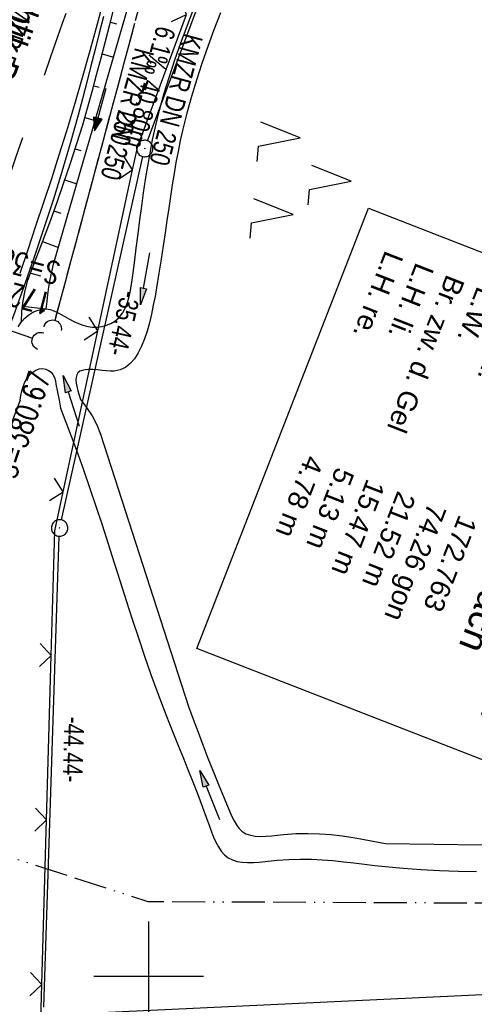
# Model space of a CAD drawing. Extents: x 508935 to 509681, y 453001 to 454023.
# Tile 23 of 36: x 509388 to 509430, y 453497 to 453587. Entities that reach past the tile are written whole.
import ezdxf

# ---------------------------------------------------------------- set-up
doc = ezdxf.new("R2010")
doc.units = 0
doc.header["$LTSCALE"] = 10
doc.header["$MEASUREMENT"] = 0
for name, pattern in [('ACAD_ISO13W100', [36, 12, -3, 12, -3, 0, -3, 0, -3]), ('AUSGEZOGEN', [0]), ('LT00', [0]), ('LT02', [0.4, 0.2, -0.2]), ('LT12', [0.4, 0.3, -0.1]), ('STRICHLINIE2', [0.375, 0.25, -0.125])]:
    doc.linetypes.add(name, pattern=pattern)
doc.layers.get('0').update_dxf_attribs({"linetype": 'LT00'})
for name, color, linetype in [('--EK_FBR', 1, 'LT00'), ('--EK_Halt-Pfeil', 4, 'LT00'), ('--EK_Haltung', 7, 'STRICHLINIE2'), ('--EK_Haltung-Text', 140, 'LT00'), ('--EK_Schacht-Text', 5, 'LT00'), ('--EL_DFK_AB_L', 21, 'LT00'), ('--EL_DFK_AB_P', 7, 'LT00'), ('--EL_Halt-Pfeil', 4, 'LT00'), ('--EL_Haltung', 182, 'STRICHLINIE2'), ('--EL_Haltung-Text', 182, 'LT00'), ('ABSTAND', 8, 'LT00'), ('AS_TEXT_A', 152, 'Continuous'), ('BRD', 255, 'Continuous'), ('BW_TEXT_A', 20, 'AUSGEZOGEN'), ('DFK_AB_L', 21, 'LT00'), ('DFK_AB_P', 7, 'LT00'), ('DFK_KATASTER', 250, 'LT00'), ('DFK_NUTZUNG', 250, 'LT00'), ('DL', 182, 'LT12'), ('DL_PFEIL', 201, 'LT00'), ('DL_TEXT', 182, 'LT00'), ('GASLTG', 250, 'ACAD_ISO13W100'), ('PFEIL', 140, 'AUSGEZOGEN'), ('V118_AFBR_BAB', 250, 'LT00'), ('V118_BOESCH', 250, 'LT00'), ('V118_BOSCHUNG', 250, 'LT00'), ('V118_GRABEN', 250, 'LT00'), ('V118_LD_MARK', 250, 'LT00'), ('V118_LG_MARK', 250, 'LT02'), ('V118_RASTER', 250, 'LT00'), ('V118_UK_DURCH', 182, 'LT00'), ('V118_ZAUN', 40, 'LT00')]:
    doc.layers.add(name, color=color, linetype=linetype)
doc.styles.add('Beschrift', font='ARIAL.TTF')
doc.styles.add('Haltungsbeschriftung', font='ARIAL.TTF', dxfattribs={"width": 0.75})
doc.styles.add('schachtbeschriftung', font='romans.shx', dxfattribs={"width": 0.75, "height": 2})
doc.styles.get("Standard").update_dxf_attribs({"font": 'ARIAL.TTF'})
doc.styles.add('UNIR-O', font='unir_o.shx', dxfattribs={"height": 2.5})

# ---------------------------------------------------------------- blocks, each defined once
blk = doc.blocks.new('SYMB0003')
at = {"color": 0, "linetype": 'ByBlock'}
for p, q in [((-0.015712, 0), (0.010166, 0.012015)), ((0, -0.021257), (-0.015712, 0)), ((0.010166, 0.012015), (0, -0.021257))]:
    blk.add_line(p, q, dxfattribs=at)
for points in [[(-0.031395, 0.499013), (-0.093691, 0.491144), (-0.154509, 0.475528), (-0.21289, 0.452414), (-0.267913, 0.422164), (-0.318712, 0.385257), (-0.364484, 0.342274), (-0.404509, 0.293893), (-0.438154, 0.240877), (-0.464888, 0.184062), (-0.484292, 0.124345), (-0.496058, 0.062667), (-0.5, 0)], [(-0.5, 0), (-0.496058, -0.062667), (-0.484292, -0.124345), (-0.464888, -0.184062), (-0.438154, -0.240877), (-0.404509, -0.293893), (-0.364485, -0.342274), (-0.318712, -0.385257), (-0.267914, -0.422164), (-0.21289, -0.452414), (-0.154509, -0.475529), (-0.093691, -0.491144), (-0.031395, -0.499014), (0.031395, -0.499014)], [(0.5, 0), (0.496057, 0.062667), (0.484292, 0.124345), (0.464888, 0.184062), (0.438153, 0.240877), (0.404509, 0.293893), (0.364484, 0.342274), (0.318712, 0.385257), (0.267913, 0.422164), (0.21289, 0.452414), (0.154509, 0.475528), (0.093691, 0.491144), (0.031395, 0.499013), (-0.031395, 0.499013)], [(0.031395, -0.499014), (0.093691, -0.491144), (0.154509, -0.475529), (0.21289, -0.452414), (0.267914, -0.422164), (0.318712, -0.385257), (0.364485, -0.342274), (0.404509, -0.293893), (0.438154, -0.240877), (0.464889, -0.184062), (0.484292, -0.124345), (0.496058, -0.062667), (0.5, 0)]]:
    blk.add_lwpolyline(points, dxfattribs=at)
blk = doc.blocks.new('SYMB7221')
at = {"color": 0, "linetype": 'ByBlock'}
for p, q in [((0, 0.435), (-0.11, 0.065)), ((0.11, 0.065), (0, 0.435)), ((0.25, 0.065), (0.11, 0.065)), ((-0.35, -0.065), (-0.46, -0.435)), ((0.35, -0.065), (0.24, -0.435))]:
    blk.add_line(p, q, dxfattribs=at)
for points in [[(-0.1, -0.435), (-0.24, -0.435), (-0.35, -0.065)], [(0.6, -0.435), (0.46, -0.435), (0.35, -0.065)]]:
    blk.add_lwpolyline(points, dxfattribs=at)
blk = doc.blocks.new('Pfreil3')
at = {"layer": 'PFEIL'}
blk.add_hatch(color=256, dxfattribs=at).paths.add_polyline_path([(-1.549, 0.273), (-1.549, -0.273), (0, 0)])
for p, q in [((-1.549, 0), (-4.831, 0)), ((-1.549, -0.273), (-1.549, 0.273)), ((-1.549, 0.273), (0, 0)), ((0, 0), (-1.549, -0.273))]:
    blk.add_line(p, q, dxfattribs=at)
blk = doc.blocks.new('SYMB1107')
at = {"color": 0, "linetype": 'ByBlock'}
for points in [[(-0.2, 0), (-0.196157, 0.039018), (-0.184776, 0.076537), (-0.166294, 0.111114), (-0.141421, 0.141421), (-0.111114, 0.166294), (-0.076537, 0.184776), (-0.039018, 0.196157), (0, 0.2)], [(0, 0.2), (0.039018, 0.196157), (0.076537, 0.184776), (0.111114, 0.166294), (0.141421, 0.141421), (0.166294, 0.111114), (0.184776, 0.076537), (0.196157, 0.039018), (0.2, 0)]]:
    blk.add_lwpolyline(points, dxfattribs=at)
blk = doc.blocks.new('SYMB0024')
at = {"color": 0, "linetype": 'ByBlock'}
for p, q in [((-0.5, 0.5), (0, 0)), ((0, 0), (0.5, 0.5))]:
    blk.add_line(p, q, dxfattribs=at)
blk = doc.blocks.new('SYMB0070')
at = {"color": 0, "linetype": 'ByBlock'}
for p, q in [((-0.5, 0), (0.2, 0)), ((0.5, 0), (0.2, 0.1)), ((0.2, 0.1), (0.2, 0)), ((0.468, 0), (0.21, 0.086)), ((0.21, 0.086), (0.21, -0.086)), ((0.21, -0.086), (0.468, 0)), ((0.22, -0.072), (0.437, 0)), ((0.23, -0.058), (0.405, 0)), ((0.24, -0.045), (0.374, 0)), ((0.342, 0), (0.25, 0.031)), ((0.25, 0.031), (0.25, -0.031)), ((0.25, -0.031), (0.342, 0)), ((0.26, -0.017), (0.31, 0)), ((0.27, -0.003), (0.279, 0))]:
    blk.add_line(p, q, dxfattribs=at)
for points in [[(0.2, 0), (0.2, -0.1), (0.5, 0)], [(0.437, 0), (0.22, 0.072), (0.22, -0.072)], [(0.405, 0), (0.23, 0.058), (0.23, -0.058)], [(0.374, 0), (0.24, 0.045), (0.24, -0.045)], [(0.31, 0), (0.26, 0.017), (0.26, -0.017)], [(0.279, 0), (0.27, 0.003), (0.27, -0.003)]]:
    blk.add_lwpolyline(points, dxfattribs=at)

msp = doc.modelspace()

# ---------------------------------------------------------------- linework, layer by layer
at = {"layer": '--EK_FBR'}
msp.add_lwpolyline([(509395.88, 453587.453), (509395.497, 453585.956), (509395.119, 453584.459), (509394.741, 453582.961), (509394.361, 453581.465), (509393.974, 453579.97), (509393.577, 453578.478), (509392.853, 453575.886), (509392.091, 453573.306), (509391.293, 453570.737), (509390.463, 453568.178), (509389.603, 453565.628), (509388.718, 453563.086), (509387.81, 453560.55), (509386.882, 453558.021), (509385.938, 453555.497), (509384.981, 453552.976), (509384.014, 453550.459), (509383.041, 453547.944), (509382.065, 453545.429)], dxfattribs=at)
at = {"layer": '--EK_Haltung'}
for p, q in [((509401.639, 453597.689), (509391.448, 453559.734)), ((509389.457, 453558.119), (509374.619, 453563.25))]:
    msp.add_line(p, q, dxfattribs=at)
at = {"layer": '--EL_DFK_AB_L'}
for p, q in [((509399.912, 453576.132), (509452.648, 453717.666)), ((509392.055, 453541.581), (509399.486, 453574.698)), ((509390.445, 453497.179), (509391.866, 453540.1))]:
    msp.add_line(p, q, dxfattribs=at)
at = {"layer": '--EL_Haltung'}
for p, q in [((509401.639, 453597.689), (509391.448, 453559.734)), ((509389.457, 453558.119), (509374.619, 453563.25))]:
    msp.add_line(p, q, dxfattribs=at)
at = {"layer": 'DFK_AB_L'}
for p, q in [((509399.912, 453576.132), (509452.648, 453717.666)), ((509392.055, 453541.581), (509399.486, 453574.698)), ((509390.445, 453497.179), (509391.866, 453540.1))]:
    msp.add_line(p, q, dxfattribs=at)
at = {"layer": 'DFK_KATASTER'}
msp.add_line((509497.301, 453501.435), (509391.17, 453496.465), dxfattribs=at)
at = {"layer": 'DL'}
for p, q in [((509401.639, 453597.689), (509391.448, 453559.734)), ((509389.457, 453558.119), (509374.619, 453563.25))]:
    msp.add_line(p, q, dxfattribs=at)
at = {"layer": 'GASLTG', "ltscale": 0.025, "flags": 128}
msp.add_lwpolyline([(509542.616, 453508.028), (509519.966, 453505.643), (509493.147, 453503.112), (509473.47, 453506.468), (509399.973, 453506.785), (509379.711, 453513.327), (509331.756, 453528.064), (509262.216, 453532.122)], dxfattribs=at)
at = {"layer": 'V118_AFBR_BAB'}
msp.add_lwpolyline([(509395.88, 453587.453), (509395.497, 453585.956), (509395.119, 453584.459), (509394.741, 453582.961), (509394.361, 453581.465), (509393.974, 453579.97), (509393.577, 453578.478), (509392.853, 453575.886), (509392.091, 453573.306), (509391.293, 453570.737), (509390.463, 453568.178), (509389.603, 453565.628), (509388.718, 453563.086), (509387.81, 453560.55), (509386.882, 453558.021), (509385.938, 453555.497), (509384.981, 453552.976), (509384.014, 453550.459), (509383.041, 453547.944), (509382.065, 453545.429)], dxfattribs=at)
at = {"layer": 'V118_BOESCH'}
for points in [[(509390.678, 453560.812), (509390.744, 453561.474), (509390.818, 453562.134), (509390.911, 453562.792), (509391.036, 453563.489), (509391.183, 453564.184), (509391.339, 453564.876), (509398.519, 453589.653), (509401.318, 453598.521)], [(509388.422, 453559.633), (509388.452, 453560.596), (509388.56, 453561.553), (509388.745, 453562.498), (509389.006, 453563.425), (509389.672, 453565.182), (509390.334, 453566.939), (509390.988, 453568.7), (509391.63, 453570.464), (509392.255, 453572.233), (509392.86, 453574.009), (509393.441, 453575.792), (509393.993, 453577.583), (509394.434, 453579.101), (509394.856, 453580.625), (509395.266, 453582.152), (509395.667, 453583.682), (509396.065, 453585.213), (509396.464, 453586.744), (509396.869, 453588.273)]]:
    msp.add_lwpolyline(points, dxfattribs=at)
at = {"layer": 'V118_BOSCHUNG'}
for p, q in [((509396.52, 453586.957), (509397.084, 453586.802)), ((509395.763, 453584.05), (509396.814, 453583.769)), ((509394.999, 453581.152), (509395.488, 453581.018)), ((509394.194, 453578.269), (509395.141, 453577.996)), ((509393.32, 453575.414), (509393.811, 453575.258)), ((509392.375, 453572.58), (509393.465, 453572.212)), ((509391.377, 453569.763), (509392.001, 453569.539)), ((509390.34, 453566.954), (509391.787, 453566.424)), ((509389.254, 453564.077), (509390.154, 453563.826)), ((509388.494, 453561.052), (509390.68, 453560.826))]:
    msp.add_line(p, q, dxfattribs=at)
at = {"layer": 'V118_GRABEN'}
for points in [[(509388.111, 453559.177), (509388.422, 453559.633), (509388.726, 453559.965), (509389.074, 453560.259), (509389.453, 453560.501), (509389.854, 453560.682), (509390.266, 453560.79), (509390.678, 453560.812), (509391.028, 453560.757), (509391.371, 453560.645), (509391.709, 453560.491), (509392.043, 453560.311), (509392.375, 453560.118), (509392.781, 453559.885), (509393.189, 453559.667), (509393.601, 453559.474), (509394.021, 453559.317), (509394.452, 453559.204), (509394.897, 453559.146), (509395.327, 453559.15), (509395.758, 453559.208), (509396.178, 453559.319), (509396.573, 453559.482), (509396.93, 453559.694), (509397.313, 453560.03), (509397.624, 453560.433), (509397.872, 453560.891), (509398.067, 453561.394), (509398.22, 453561.933), (509398.339, 453562.497), (509398.436, 453563.076), (509398.52, 453563.658), (509398.706, 453565.016), (509398.88, 453566.344), (509399.047, 453567.643), (509399.211, 453568.916), (509399.376, 453570.168), (509399.547, 453571.402), (509399.727, 453572.619), (509399.921, 453573.824), (509400.133, 453575.019), (509400.367, 453576.208), (509400.627, 453577.394), (509401.006, 453578.927), (509401.432, 453580.46), (509401.899, 453581.993), (509402.403, 453583.526), (509402.939, 453585.058), (509403.503, 453586.592), (509404.091, 453588.125)], [(509406.548, 453587.798), (509405.961, 453586.253), (509405.399, 453584.716), (509404.867, 453583.187), (509404.367, 453581.668), (509403.906, 453580.16), (509403.488, 453578.664), (509403.116, 453577.181), (509402.89, 453576.174), (509402.685, 453575.168), (509402.497, 453574.158), (509402.321, 453573.139), (509402.155, 453572.107), (509401.995, 453571.055), (509401.837, 453569.98), (509401.677, 453568.876), (509401.512, 453567.737), (509401.338, 453566.56), (509401.152, 453565.338), (509400.949, 453564.066), (509400.726, 453562.74), (509400.586, 453561.944), (509400.433, 453561.139), (509400.265, 453560.337), (509400.077, 453559.551), (509399.866, 453558.793), (509399.628, 453558.073), (509399.359, 453557.405), (509399.055, 453556.8), (509398.712, 453556.27), (509398.327, 453555.827), (509397.895, 453555.483), (509397.414, 453555.249), (509396.878, 453555.138), (509396.524, 453555.132), (509396.151, 453555.16), (509395.759, 453555.206), (509395.351, 453555.252), (509394.927, 453555.284), (509394.489, 453555.285), (509394.221, 453555.263), (509393.966, 453555.213), (509393.742, 453555.127), (509393.567, 453554.995), (509393.451, 453554.805), (509393.393, 453554.571), (509393.381, 453554.309), (509393.403, 453554.034), (509393.448, 453553.761), (509393.549, 453553.334), (509393.669, 453552.939), (509393.799, 453552.56)], [(509388.289, 453552.51), (509388.369, 453552.928), (509388.461, 453553.341), (509388.577, 453553.741), (509388.729, 453554.123), (509388.928, 453554.482), (509389.186, 453554.811), (509389.437, 453555.043), (509389.723, 453555.23), (509390.033, 453555.351), (509390.356, 453555.383), (509390.625, 453555.33), (509390.881, 453555.212), (509391.107, 453555.041), (509391.286, 453554.831), (509391.421, 453554.559), (509391.504, 453554.265), (509391.561, 453553.961), (509391.695, 453553.225), (509391.836, 453552.499), (509391.979, 453551.779)], [(509388.289, 453552.51), (509378.053, 453525.66), (509377.341, 453523.768), (509376.644, 453521.87), (509375.959, 453519.968), (509375.282, 453518.063), (509374.611, 453516.156), (509373.942, 453514.248), (509373.271, 453512.341), (509372.597, 453510.435), (509371.915, 453508.532), (509370.989, 453505.994), (509370.046, 453503.463), (509369.091, 453500.936), (509368.125, 453498.413), (509367.151, 453495.892), (509366.173, 453493.374), (509365.193, 453490.856), (509364.214, 453488.338), (509363.238, 453485.818), (509361.563, 453481.45), (509360.217, 453477.895)], [(509393.799, 453552.56), (509394.355, 453551.833), (509394.847, 453551.06), (509395.272, 453550.249), (509395.625, 453549.404), (509403.638, 453524.594), (509404.071, 453523.425), (509404.508, 453522.253), (509404.952, 453521.074), (509405.408, 453519.886), (509405.879, 453518.684), (509406.369, 453517.467), (509406.881, 453516.23), (509407.42, 453514.971), (509407.601, 453514.564), (509407.792, 453514.17), (509408.002, 453513.803), (509408.239, 453513.478), (509408.512, 453513.21), (509408.872, 453512.987), (509409.28, 453512.844), (509409.727, 453512.768), (509410.207, 453512.745), (509410.711, 453512.762), (509411.23, 453512.806), (509411.757, 453512.862), (509412.285, 453512.918), (509413.419, 453512.997), (509414.518, 453513.016), (509415.587, 453512.982), (509416.63, 453512.903), (509417.651, 453512.786), (509418.655, 453512.638), (509419.646, 453512.468), (509420.628, 453512.283), (509421.606, 453512.09), (509443.609, 453511.778)], [(509391.979, 453551.779), (509392.47, 453550.503), (509392.956, 453549.224), (509393.434, 453547.94), (509394.041, 453546.251), (509394.63, 453544.55), (509395.205, 453542.839), (509395.768, 453541.122), (509396.322, 453539.402), (509396.871, 453537.68), (509397.416, 453535.962), (509397.962, 453534.248), (509398.512, 453532.543), (509399.067, 453530.849), (509399.632, 453529.169), (509400.209, 453527.506), (509400.801, 453525.863), (509401.411, 453524.243), (509401.834, 453523.166), (509402.264, 453522.093), (509402.701, 453521.018), (509403.143, 453519.936), (509403.588, 453518.839), (509404.035, 453517.72), (509404.482, 453516.573), (509404.928, 453515.392), (509405.37, 453514.169), (509405.548, 453513.667), (509405.73, 453513.168), (509405.923, 453512.681), (509406.132, 453512.218), (509406.364, 453511.788), (509406.623, 453511.401), (509406.916, 453511.068), (509407.248, 453510.799), (509407.637, 453510.595), (509408.068, 453510.46), (509408.534, 453510.383), (509409.029, 453510.354), (509409.548, 453510.364), (509410.084, 453510.4), (509410.63, 453510.454), (509411.181, 453510.514), (509411.73, 453510.57), (509412.793, 453510.645), (509413.828, 453510.671), (509414.84, 453510.657), (509415.831, 453510.608), (509416.806, 453510.532), (509417.768, 453510.436), (509418.72, 453510.327), (509419.667, 453510.211), (509420.612, 453510.096), (509421.559, 453509.989), (509423.201, 453509.836), (509424.858, 453509.72), (509426.528, 453509.638), (509428.209, 453509.584), (509429.901, 453509.552)]]:
    msp.add_lwpolyline(points, dxfattribs=at)
at = {"layer": 'V118_LD_MARK'}
msp.add_lwpolyline([(509395.946, 453589.228), (509395.302, 453586.771), (509394.638, 453584.32), (509393.952, 453581.874), (509393.244, 453579.435), (509392.511, 453577.004), (509391.833, 453574.831), (509391.138, 453572.664), (509390.429, 453570.501), (509389.709, 453568.341), (509388.983, 453566.183), (509388.253, 453564.027)], dxfattribs=at)
at = {"layer": 'V118_LG_MARK', "ltscale": 3, "flags": 128}
msp.add_lwpolyline([(509315.416, 453379.592), (509316.525, 453382.417), (509317.631, 453385.242), (509319.079, 453388.959), (509320.52, 453392.678), (509321.956, 453396.4), (509323.386, 453400.124), (509324.813, 453403.849), (509326.238, 453407.575), (509329.509, 453416.147), (509332.773, 453424.721), (509336.03, 453433.298), (509338.108, 453438.78), (509340.184, 453444.263), (509342.259, 453449.747), (509343.97, 453454.27), (509345.679, 453458.794), (509347.385, 453463.319), (509349.086, 453467.846), (509350.781, 453472.375), (509352.469, 453476.907), (509354.148, 453481.442), (509354.803, 453483.22), (509355.452, 453484.999), (509356.093, 453486.782), (509356.618, 453488.267), (509357.139, 453489.754), (509357.658, 453491.242), (509358.181, 453492.728), (509358.709, 453494.212), (509359.408, 453496.132), (509360.12, 453498.047), (509360.843, 453499.958), (509361.573, 453501.867), (509362.307, 453503.774), (509363.043, 453505.681), (509363.775, 453507.588), (509364.503, 453509.498), (509365.489, 453512.122), (509366.461, 453514.752), (509367.423, 453517.385), (509368.377, 453520.021), (509369.326, 453522.658), (509370.273, 453525.297), (509371.221, 453527.935), (509372.502, 453531.486), (509373.787, 453535.036), (509375.075, 453538.585), (509376.363, 453542.134), (509377.777, 453546.033), (509379.189, 453549.933), (509380.595, 453553.835), (509381.995, 453557.74), (509383.385, 453561.648), (509384.765, 453565.559), (509385.829, 453568.6), (509386.887, 453571.643), (509387.941, 453574.688), (509388.994, 453577.733), (509390.048, 453580.778), (509391.105, 453583.821), (509392.166, 453586.863), (509393.234, 453589.903), (509394.48, 453593.415), (509395.736, 453596.923), (509397, 453600.429), (509398.269, 453603.932), (509399.543, 453607.434), (509400.819, 453610.935)], dxfattribs=at)
at = {"layer": 'V118_RASTER'}
for p, q in [((509399.999, 453505), (509399.999, 453495)), ((509394.997, 453500), (509404.997, 453500))]:
    msp.add_line(p, q, dxfattribs=at)
at = {"layer": 'V118_ZAUN'}
for p, q in [((509395.387, 453558.812), (509398.546, 453573.475)), ((509392.227, 453544.149), (509395.387, 453558.812)), ((509390.701, 453514.241), (509391.133, 453529.235)), ((509390.269, 453499.247), (509390.701, 453514.241))]:
    msp.add_line(p, q, dxfattribs=at)
for points in [[(509398.546, 453573.475), (509399.013, 453575.64), (509403.444, 453587.633)], [(509391.133, 453529.235), (509391.459, 453540.587), (509392.227, 453544.149)], [(509401.932, 453495.97), (509390.176, 453496.005), (509390.269, 453499.247)]]:
    msp.add_lwpolyline(points, dxfattribs=at)

# ---------------------------------------------------------------- block references
at = {"layer": '--EK_Halt-Pfeil', "xscale": 4.000000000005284, "yscale": 4, "zscale": 4, "rotation": 254.9694399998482}
msp.add_blockref('SYMB0070', (509395.578, 453578.97), dxfattribs=at)
at = {"layer": '--EL_DFK_AB_P', "xscale": 1.500000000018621, "yscale": 1.5, "zscale": 1.5, "rotation": 264.7377099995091}
for p in [(509399.65, 453575.429), (509391.89, 453540.85)]:
    msp.add_blockref('SYMB0003', p, dxfattribs=at)
at = {"layer": '--EL_Halt-Pfeil', "xscale": 4.000000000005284, "yscale": 4, "zscale": 4, "rotation": 254.9694399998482}
msp.add_blockref('SYMB0070', (509395.578, 453578.97), dxfattribs=at)
at = {"layer": 'DFK_AB_P', "xscale": 1.500000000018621, "yscale": 1.5, "zscale": 1.5, "rotation": 264.7377099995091}
for p in [(509399.65, 453575.429), (509391.89, 453540.85)]:
    msp.add_blockref('SYMB0003', p, dxfattribs=at)
at = {"layer": 'DFK_NUTZUNG', "xscale": 10.00000000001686, "yscale": 10, "zscale": 10, "rotation": 264.7377100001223}
msp.add_blockref('SYMB7221', (509414.133, 453572.844), dxfattribs=at)
at = {"layer": 'DL_PFEIL', "xscale": 4.000000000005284, "yscale": 4, "zscale": 4, "rotation": 254.9694399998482}
msp.add_blockref('SYMB0070', (509395.578, 453578.97), dxfattribs=at)
at = {"layer": 'PFEIL'}
for p, rotation in [((509399.265, 453561.177), 259.8541893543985), ((509392.216, 453554.735), 107.6613892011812), ((509404.671, 453518.761), 111.6677334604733)]:
    msp.add_blockref('Pfreil3', p, dxfattribs=dict(at, rotation=rotation))
at = {"layer": 'V118_UK_DURCH', "zscale": 4}
for p, xscale, yscale, rotation in [((509391.253, 453559.009), 3.999999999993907, 4.000000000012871, 347.0877513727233), ((509390.166, 453557.874), 3.999999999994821, 4.00000000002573, 69.92812624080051)]:
    msp.add_blockref('SYMB1107', p, dxfattribs=dict(at, xscale=xscale, yscale=yscale, rotation=rotation))
at = {"layer": 'V118_ZAUN', "yscale": 2.099999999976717, "zscale": 2.1}
for p, xscale, rotation in [((509403.444, 453587.633), 2.100000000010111, 69.72159000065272), ((509398.546, 453573.475), 2.10000000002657, 77.84171000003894), ((509395.387, 453558.812), 2.10000000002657, 77.84171000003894), ((509392.227, 453544.149), 2.10000000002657, 77.84171000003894), ((509391.133, 453529.235), 2.100000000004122, 88.35097999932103), ((509390.701, 453514.241), 2.100000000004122, 88.35097999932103), ((509390.269, 453499.247), 2.100000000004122, 88.35097999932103)]:
    msp.add_blockref('SYMB0024', p, dxfattribs=dict(at, xscale=xscale, rotation=rotation))

# ---------------------------------------------------------------- texts
at = {"layer": '--EK_Haltung-Text', "style": 'Haltungsbeschriftung', "width": 0.75}
for s, rotation, p in [('KMZR DN 350', -109.88038, (509388.321, 453589.935)), ('6.1‰ 40.80m', -105.03056, (509400.757, 453586.692)), ('KMZR DN 250', -105.03056, (509403.23, 453586.028))]:
    msp.add_text(s, height=1.8, rotation=rotation, dxfattribs=at).set_placement(p)
at = {"layer": '--EK_Schacht-Text', "style": 'schachtbeschriftung', "width": 0.75}
for s, rotation, p in [('S=381.19', -195.02368, (509392.067, 453564.952)), ('172115', -195.02368, (509391.32, 453562.171)), ('S=380.67', 70.92632, (509387.835, 453545.195))]:
    msp.add_text(s, height=2, rotation=rotation, dxfattribs=at).set_placement(p)
at = {"layer": '--EL_Haltung-Text', "style": 'Haltungsbeschriftung', "width": 0.75}
msp.add_text('KMZR DN 250', height=1.8, rotation=-105.03056, dxfattribs=at).set_placement((509398.784, 453584.704))
at = {"layer": 'ABSTAND', "width": 0.75}
for s, rotation, p in [(' -35.44-', -102.64758, (509397.645, 453563.096)), (' -44.44-', -91.89625, (509392.37, 453524.202))]:
    msp.add_text(s, height=1.8, rotation=rotation, dxfattribs=at).set_placement(p)
at = {"layer": 'AS_TEXT_A', "insert": (509350.104, 453382.194), "char_height": 7, "attachment_point": 1, "rotation": 248.72491, "style": 'UNIR-O'}
msp.add_mtext('\\pi-39.167;AS 35 Teublitz', dxfattribs=at)
at = {"layer": 'BRD', "insert": (509391.996, 453603.114), "char_height": 2.5, "attachment_point": 7, "rotation": 250.23388, "style": 'Beschrift'}
msp.add_mtext('{\\W0.8;Bundesrepublik Deutschland}', dxfattribs=at)
at = {"layer": 'DL_TEXT', "style": 'Haltungsbeschriftung', "width": 0.75}
msp.add_text('KMZR 250', height=1.8, rotation=-105.03056, dxfattribs=at).set_placement((509398.784, 453584.704))

# ---------------------------------------------------------------- next in the draw order: texts
at = {"layer": 'BW_TEXT_A', "insert": (509458.687, 453551.777), "char_height": 2, "width": 37.55462, "attachment_point": 1, "rotation": 248.72491, "style": 'Beschrift', "bg_fill": 3, "box_fill_scale": 1.5, "bg_fill_color": 256, "bg_fill_transparency": 0}
msp.add_mtext('{\\Funir_o|c0;\\H1.75x;6738755\\fArial|b0|i0|c238|p34;\\H0.5714x;\\P\\H1.75x;BW N_93_B1\\fArial|b0|i0|c0|p34;72d\\fArial|b0|i0|c238|p34;\\W0.8;\\P\\H0.3714x;\\W1;\\P\\fArial|b0|i0|c0|p34;\\H1.924x;Überführung der SAD 1\\PTeublitz - Fischbach\\fArial|b0|i0|c238|p34;\\W0.9;\\P\\H0.1999x;\\W1;\\P\\pt8,20;\\H3.602x;K\\fArial|b0|i0|c0|p34;m^I^I\\fArial|b0|i0|c238|p34;1\\fArial|b0|i0|c0|p34;72.763\\fArial|b0|i0|c238|p34;\\PBw.Wi\\fArial|b0|i0|c0|p34;.^I^I74.26\\fArial|b0|i0|c238|p34; gon\\P\\pt20;\\fArial|b0|i0|c0|p34;L.W. ^I21.52 \\fArial|b0|i0|c238|p34;m\\fArial|b0|i0|c0|p34;\\PBr. zw. d. Gel       15.47 m\\fArial|b0|i0|c238|p34;\\P\\fArial|b0|i0|c0|p34;L.H. li. ^I5.13 m\\PL.H. re. ^I4.78 m}', dxfattribs=at)

# ---------------------------------------------------------------- next in the draw order: linework, layer by layer
at = {"layer": 'BW_TEXT_A'}
msp.add_lwpolyline([(509462.449, 453553.479), (509446.823, 453513.348), (509404.408, 453529.863), (509420.035, 453569.994)], close=True, dxfattribs=at)

doc.saveas('drawing.dxf')
